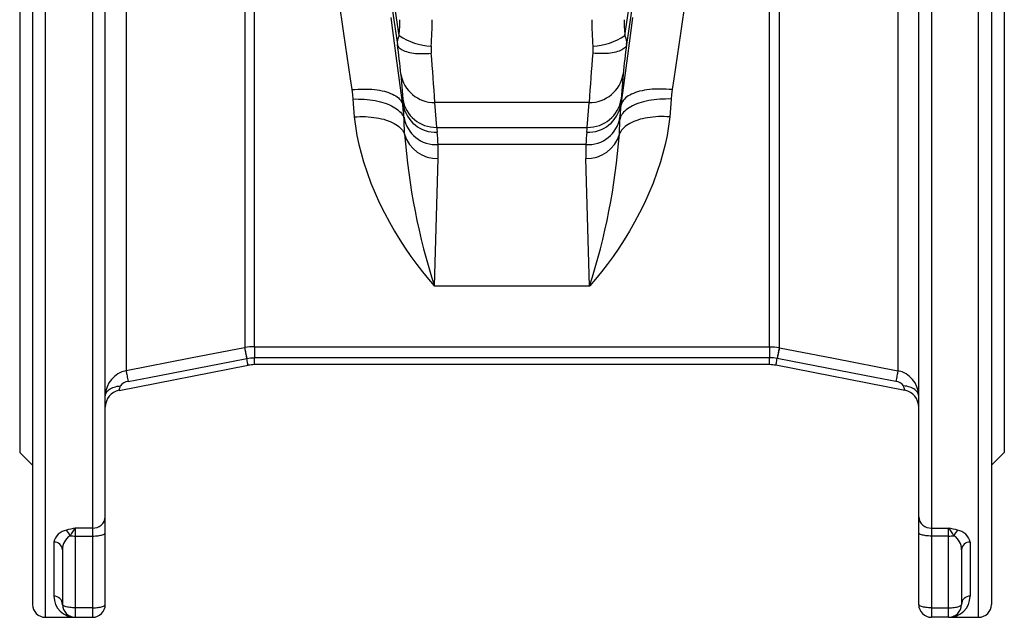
# Model space of a CAD drawing. Extents: x 57 to 953, y 73 to 1208.
# Tile 2 of 6: x 57 to 287, y 548 to 688. Entities that reach past the tile are written whole.
import ezdxf

# ---------------------------------------------------------------- set-up
doc = ezdxf.new("R2010")
doc.units = 0
doc.layers.get('0').update_dxf_attribs({"linetype": 'CONTINUOUS'})

msp = doc.modelspace()

# ---------------------------------------------------------------- linework, layer by layer
at = {"color": 8, "linetype": 'CONTINUOUS'}
for p, q in [((63.09, 548.03), (63.09, 888.03)), ((74.09, 888.03), (74.09, 568.87)), ((270.09, 888.03), (270.09, 568.87)), ((281.09, 548.03), (281.09, 888.03)), ((81.95, 830.46), (81.95, 605.6)), ((262.23, 830.46), (262.23, 605.6)), ((109.67, 825.06), (109.67, 611)), ((234.51, 825.06), (234.51, 611)), ((111.96, 611.22), (111.96, 811.16)), ((232.22, 611.22), (232.22, 811.16)), ((145.71, 683.89), (141.02, 715.65)), ((198.47, 683.89), (203.16, 715.65)), ((140.52, 714.25), (145.31, 681.79)), ((203.66, 714.25), (198.87, 681.79)), ((146.14, 674.88), (146.58, 669.06)), ((198.04, 674.88), (197.6, 669.06)), ((146.69, 667.68), (146.57, 667.67)), ((190.12, 668.27), (154.06, 668.27)), ((154.5, 662.44), (154.06, 668.27)), ((189.68, 662.44), (190.12, 668.27)), ((197.49, 667.68), (197.61, 667.67)), ((146.86, 664.83), (146.88, 664.18)), ((197.32, 664.83), (197.3, 664.18)), ((147, 660.84), (146.88, 664.18)), ((154.5, 662.44), (189.68, 662.44)), ((197.18, 660.84), (197.3, 664.18)), ((189.34, 658.45), (154.84, 658.45)), ((153.96, 625.37), (154.86, 655.17)), ((190.22, 625.37), (189.32, 655.17)), ((190.22, 625.37), (153.96, 625.37)), ((109.67, 611), (109.64, 610.99)), ((111.96, 611.22), (232.22, 611.22)), ((111.96, 611.22), (111.96, 608.65)), ((232.22, 611.22), (232.22, 608.65)), ((234.51, 611), (234.54, 610.99)), ((110.13, 608.47), (110.17, 608.48)), ((232.22, 608.65), (111.96, 608.65)), ((111.96, 607.03), (111.96, 608.65)), ((232.22, 607.03), (232.22, 608.65)), ((234.05, 608.47), (234.01, 608.48)), ((74.09, 568.87), (70.09, 568.87)), ((70.09, 567.01), (70.09, 568.87)), ((74.09, 568.87), (74.09, 567.01)), ((270.09, 568.87), (274.09, 568.87)), ((270.09, 568.87), (270.09, 567.01)), ((274.09, 567.01), (274.09, 568.87)), ((70.09, 567.01), (74.09, 567.01)), ((70.09, 550.26), (70.09, 567.01)), ((74.09, 567.01), (74.09, 550.26)), ((274.09, 567.01), (270.09, 567.01)), ((270.09, 567.01), (270.09, 550.26)), ((274.09, 550.26), (274.09, 567.01)), ((65.09, 565.58), (65.09, 552.97)), ((279.09, 565.58), (279.09, 552.97)), ((74.09, 550.26), (70.09, 550.26)), ((70.09, 548.03), (70.09, 550.26)), ((74.09, 550.26), (74.09, 548.03)), ((270.09, 550.26), (274.09, 550.26)), ((270.09, 550.26), (270.09, 548.03)), ((274.09, 548.03), (274.09, 550.26))]:
    msp.add_line(p, q, dxfattribs=at)
at = {"color": 7, "linetype": 'CONTINUOUS'}
for p, q in [((60.09, 885.03), (60.09, 551.03)), ((77.09, 571.5), (77.09, 885.03)), ((267.09, 571.5), (267.09, 885.03)), ((284.09, 885.03), (284.09, 551.03)), ((57.09, 849.53), (57.09, 586.53)), ((287.09, 849.53), (287.09, 586.53)), ((80.33, 601.03), (110.44, 606.89)), ((232.22, 607.03), (111.96, 607.03)), ((263.85, 601.03), (233.74, 606.89)), ((57.09, 586.53), (60.09, 583.53)), ((284.09, 583.53), (287.09, 586.53)), ((77.09, 567.79), (77.09, 571.5)), ((267.09, 567.79), (267.09, 571.5)), ((77.09, 551.03), (77.09, 567.79)), ((267.09, 551.03), (267.09, 567.79)), ((67.09, 563.79), (67.09, 551.03)), ((277.09, 563.79), (277.09, 551.03)), ((63.09, 548.03), (70.09, 548.03)), ((70.09, 548.03), (74.09, 548.03)), ((274.09, 548.03), (270.09, 548.03)), ((274.09, 548.03), (281.09, 548.03))]:
    msp.add_line(p, q, dxfattribs=at)
at = {"color": 8, "linetype": 'CONTINUOUS', "flags": 128}
for points in [[(131.93, 689.77), (132.34, 687.05), (132.74, 684.35), (133.14, 681.68), (133.53, 679.03), (133.92, 676.41), (134.31, 673.81), (134.68, 671.25)], [(146.57, 667.67), (146.19, 670.5), (145.81, 673.36), (145.43, 676.25), (145.04, 679.17), (144.64, 682.12), (144.24, 685.09), (143.83, 688.09)], [(197.61, 667.67), (197.99, 670.5), (198.37, 673.36), (198.75, 676.25), (199.14, 679.17), (199.54, 682.12), (199.94, 685.09), (200.35, 688.09)], [(212.25, 689.77), (211.85, 687.05), (211.44, 684.35), (211.04, 681.68), (210.65, 679.03), (210.26, 676.41), (209.87, 673.81), (209.5, 671.25)], [(145.31, 681.79), (145.37, 681.59), (145.46, 681.39), (145.59, 681.2), (145.75, 681.01), (145.95, 680.84), (146.19, 680.67), (146.45, 680.52), (146.75, 680.37), (147.08, 680.24), (147.43, 680.12), (147.82, 680.01), (148.23, 679.92), (148.66, 679.84), (149.11, 679.78), (149.58, 679.73), (150.07, 679.69), (150.58, 679.67), (151.09, 679.66), (151.62, 679.67), (152.15, 679.7), (152.69, 679.73), (153.23, 679.79)], [(153.23, 681.42), (153.2, 680.6), (153.23, 679.79)], [(198.87, 681.79), (198.81, 681.59), (198.72, 681.39), (198.59, 681.2), (198.43, 681.01), (198.23, 680.84), (197.99, 680.67), (197.73, 680.52), (197.43, 680.37), (197.1, 680.24), (196.75, 680.12), (196.36, 680.01), (195.95, 679.92), (195.52, 679.84), (195.07, 679.78), (194.6, 679.73), (194.11, 679.69), (193.6, 679.67), (193.09, 679.66), (192.56, 679.67), (192.03, 679.7), (191.49, 679.73), (190.95, 679.79)], [(190.95, 681.42), (190.98, 680.6), (190.95, 679.79)], [(134.68, 671.25), (135.37, 671.31), (136.05, 671.36), (136.73, 671.39), (137.4, 671.4), (138.06, 671.4), (138.71, 671.37), (139.35, 671.33), (139.97, 671.27), (140.58, 671.19), (141.16, 671.1), (141.73, 670.99), (142.27, 670.86), (142.78, 670.72), (143.27, 670.56), (143.73, 670.38), (144.16, 670.2), (144.56, 669.99), (144.93, 669.78), (145.26, 669.55), (145.56, 669.31), (145.82, 669.06), (146.04, 668.8), (146.23, 668.53), (146.38, 668.25), (146.49, 667.97), (146.57, 667.67)], [(134.68, 671.25), (134.82, 670.15), (134.9, 669.05)], [(209.5, 671.25), (208.81, 671.31), (208.13, 671.36), (207.45, 671.39), (206.78, 671.4), (206.12, 671.4), (205.47, 671.37), (204.83, 671.33), (204.21, 671.27), (203.6, 671.19), (203.02, 671.1), (202.46, 670.99), (201.91, 670.86), (201.4, 670.72), (200.91, 670.56), (200.45, 670.38), (200.02, 670.2), (199.62, 669.99), (199.25, 669.78), (198.92, 669.55), (198.62, 669.31), (198.36, 669.06), (198.14, 668.8), (197.95, 668.53), (197.8, 668.25), (197.69, 667.97), (197.61, 667.67)], [(209.5, 671.25), (209.36, 670.15), (209.28, 669.05)], [(134.9, 669.05), (135.58, 669.07), (136.25, 669.06), (136.93, 669.04), (137.59, 669), (138.25, 668.95), (138.9, 668.87), (139.53, 668.78), (140.15, 668.68), (140.76, 668.55), (141.34, 668.41), (141.9, 668.26), (142.44, 668.09), (142.96, 667.9), (143.45, 667.7), (143.91, 667.49), (144.35, 667.26), (144.75, 667.03), (145.12, 666.78), (145.46, 666.52), (145.76, 666.25), (146.03, 665.97), (146.27, 665.69), (146.47, 665.4), (146.63, 665.1), (146.75, 664.8), (146.83, 664.49), (146.88, 664.18)], [(134.9, 669.05), (135.03, 666.96), (135.23, 664.9)], [(146.88, 664.18), (146.76, 665.93), (146.57, 667.67)], [(209.28, 669.05), (208.6, 669.07), (207.93, 669.06), (207.25, 669.04), (206.59, 669), (205.93, 668.95), (205.28, 668.87), (204.65, 668.78), (204.03, 668.68), (203.42, 668.55), (202.84, 668.41), (202.28, 668.26), (201.74, 668.09), (201.22, 667.9), (200.73, 667.7), (200.27, 667.49), (199.83, 667.26), (199.43, 667.03), (199.06, 666.78), (198.72, 666.52), (198.42, 666.25), (198.15, 665.97), (197.91, 665.69), (197.71, 665.4), (197.55, 665.1), (197.43, 664.8), (197.35, 664.49), (197.3, 664.18)], [(197.3, 664.18), (197.42, 665.93), (197.61, 667.67)], [(209.28, 669.05), (209.15, 666.96), (208.95, 664.9)], [(135.23, 664.9), (135.9, 664.94), (136.56, 664.96), (137.22, 664.96), (137.88, 664.95), (138.53, 664.91), (139.16, 664.86), (139.79, 664.78), (140.4, 664.69), (140.99, 664.59), (141.57, 664.46), (142.12, 664.32), (142.66, 664.16), (143.17, 663.98), (143.66, 663.79), (144.12, 663.58), (144.55, 663.36), (144.95, 663.12), (145.33, 662.87), (145.67, 662.61), (145.98, 662.34), (146.25, 662.06), (146.5, 661.76), (146.7, 661.46), (146.87, 661.15), (147, 660.84)], [(135.23, 664.9), (135.51, 662.72), (135.88, 660.58), (136.33, 658.48), (136.84, 656.42), (137.42, 654.41), (138.24, 651.89), (139.15, 649.44), (140.13, 647.06), (141.16, 644.77), (142.28, 642.5), (143.44, 640.31), (144.65, 638.2), (145.89, 636.17), (147.16, 634.21), (148.49, 632.29), (149.83, 630.45), (151.19, 628.69), (152.56, 627), (153.93, 625.4), (153.96, 625.37)], [(208.95, 664.9), (208.67, 662.72), (208.3, 660.58), (207.85, 658.48), (207.34, 656.42), (206.76, 654.41), (205.94, 651.89), (205.03, 649.44), (204.05, 647.06), (203.02, 644.77), (201.9, 642.5), (200.74, 640.31), (199.53, 638.2), (198.29, 636.17), (197.02, 634.21), (195.69, 632.29), (194.35, 630.45), (192.99, 628.69), (191.62, 627), (190.25, 625.4), (190.22, 625.37)], [(208.95, 664.9), (208.29, 664.94), (207.62, 664.96), (206.96, 664.96), (206.3, 664.95), (205.65, 664.91), (205.02, 664.86), (204.39, 664.78), (203.78, 664.69), (203.19, 664.59), (202.61, 664.46), (202.06, 664.32), (201.52, 664.16), (201.01, 663.98), (200.52, 663.79), (200.06, 663.58), (199.63, 663.36), (199.23, 663.12), (198.85, 662.87), (198.51, 662.61), (198.2, 662.34), (197.93, 662.06), (197.69, 661.76), (197.48, 661.46), (197.31, 661.15), (197.18, 660.84)], [(109.64, 610.99), (97.02, 608.54), (81.95, 605.6)], [(109.64, 610.99), (109.65, 610.95), (109.66, 610.86), (109.69, 610.73), (109.72, 610.56), (109.76, 610.36), (109.81, 610.11), (109.86, 609.84), (109.92, 609.53), (109.99, 609.2), (110.06, 608.84), (110.13, 608.47)], [(111.96, 611.22), (110.79, 611.16), (109.67, 611)], [(232.22, 611.22), (233.39, 611.16), (234.51, 611)], [(234.54, 610.99), (234.53, 610.95), (234.52, 610.86), (234.49, 610.73), (234.46, 610.56), (234.42, 610.36), (234.37, 610.11), (234.32, 609.84), (234.26, 609.53), (234.19, 609.2), (234.12, 608.84), (234.05, 608.47)], [(234.54, 610.99), (247.16, 608.54), (262.23, 605.6)], [(82.44, 603.08), (87.34, 604.04), (106.98, 607.85), (110.13, 608.47)], [(110.44, 606.89), (110.43, 606.91), (110.42, 606.97), (110.4, 607.08), (110.37, 607.23), (110.33, 607.42), (110.29, 607.64), (110.24, 607.89), (110.19, 608.17), (110.13, 608.47)], [(110.17, 608.48), (111.04, 608.6), (111.96, 608.65)], [(234.01, 608.48), (233.14, 608.6), (232.22, 608.65)], [(233.74, 606.89), (233.75, 606.91), (233.76, 606.97), (233.78, 607.08), (233.81, 607.23), (233.85, 607.42), (233.89, 607.64), (233.94, 607.89), (233.99, 608.17), (234.05, 608.47)], [(261.74, 603.08), (256.84, 604.04), (237.2, 607.85), (234.05, 608.47)], [(81.95, 605.6), (81.95, 605.56), (81.97, 605.47), (82, 605.34), (82.03, 605.17), (82.07, 604.97), (82.12, 604.73), (82.17, 604.45), (82.23, 604.15), (82.29, 603.81), (82.36, 603.46), (82.44, 603.08)], [(262.23, 605.6), (262.23, 605.56), (262.21, 605.47), (262.18, 605.34), (262.15, 605.17), (262.11, 604.97), (262.06, 604.73), (262.01, 604.45), (261.95, 604.15), (261.89, 603.81), (261.82, 603.46), (261.74, 603.08)], [(77.09, 599.67), (77.11, 599.9), (77.16, 600.13), (77.26, 600.36), (77.39, 600.58), (77.55, 600.8), (77.75, 601), (77.98, 601.19), (78.23, 601.36), (78.52, 601.52), (78.83, 601.67), (79.16, 601.79), (79.5, 601.89), (79.87, 601.97), (80.24, 602.04), (80.62, 602.07)], [(80.33, 601.03), (80.33, 601.06), (80.35, 601.12), (80.38, 601.24), (80.43, 601.39), (80.48, 601.58), (80.55, 601.81), (80.62, 602.07)], [(267.09, 599.67), (267.07, 599.9), (267.02, 600.13), (266.92, 600.36), (266.79, 600.58), (266.63, 600.8), (266.43, 601), (266.2, 601.19), (265.95, 601.36), (265.66, 601.52), (265.35, 601.67), (265.02, 601.79), (264.68, 601.89), (264.31, 601.97), (263.94, 602.04), (263.56, 602.07)], [(263.85, 601.03), (263.85, 601.06), (263.83, 601.12), (263.8, 601.24), (263.75, 601.39), (263.7, 601.58), (263.63, 601.81), (263.56, 602.07)], [(74.09, 567.01), (74.43, 567.01), (74.76, 567.03), (75.08, 567.05), (75.39, 567.09), (75.69, 567.13), (75.96, 567.18), (76.21, 567.24), (76.44, 567.3), (76.63, 567.37), (76.79, 567.45), (76.92, 567.53), (77.01, 567.61), (77.07, 567.7), (77.09, 567.79)], [(270.09, 567.01), (269.75, 567.01), (269.42, 567.03), (269.1, 567.05), (268.79, 567.09), (268.49, 567.13), (268.22, 567.18), (267.97, 567.24), (267.74, 567.3), (267.55, 567.37), (267.39, 567.45), (267.26, 567.53), (267.17, 567.61), (267.11, 567.7), (267.09, 567.79)], [(70.09, 550.26), (69.75, 550.26), (69.42, 550.28), (69.1, 550.3), (68.79, 550.33), (68.49, 550.37), (68.22, 550.43), (67.97, 550.48), (67.74, 550.55), (67.55, 550.62), (67.39, 550.7), (67.26, 550.78), (67.17, 550.86), (67.11, 550.95), (67.09, 551.03)], [(74.09, 550.26), (74.43, 550.26), (74.76, 550.28), (75.08, 550.3), (75.39, 550.33), (75.69, 550.37), (75.96, 550.43), (76.21, 550.48), (76.44, 550.55), (76.63, 550.62), (76.79, 550.7), (76.92, 550.78), (77.01, 550.86), (77.07, 550.95), (77.09, 551.03)], [(270.09, 550.26), (269.75, 550.26), (269.42, 550.28), (269.1, 550.3), (268.79, 550.33), (268.49, 550.37), (268.22, 550.43), (267.97, 550.48), (267.74, 550.55), (267.55, 550.62), (267.39, 550.7), (267.26, 550.78), (267.17, 550.86), (267.11, 550.95), (267.09, 551.03)], [(274.09, 550.26), (274.43, 550.26), (274.76, 550.28), (275.08, 550.3), (275.39, 550.33), (275.69, 550.37), (275.96, 550.43), (276.21, 550.48), (276.44, 550.55), (276.63, 550.62), (276.79, 550.7), (276.92, 550.78), (277.01, 550.86), (277.07, 550.95), (277.09, 551.03)]]:
    msp.add_lwpolyline(points, dxfattribs=at)
at = {"color": 8, "linetype": 'CONTINUOUS'}
for centre, radius, start, end in [((114.25, 687.55), 31.67, 353.3556, 0.0627), ((65.37, 687.54), 88.07, 356.017, 0.0312), ((278.81, 687.54), 88.07, 179.9688, 183.983), ((229.93, 687.55), 31.67, 179.9373, 186.6444), ((149.15, 682.14), 3.86, 153.1206, 185.1868), ((153.74, 695.67), 14.26, 235.7328, 267.9432), ((190.44, 695.67), 14.26, 272.0568, 304.2672), ((195.03, 682.14), 3.86, 354.8132, 26.8794), ((-27.07, 657.55), 174.08, 5.7128, 8.0048), ((371.25, 657.55), 174.08, 171.9952, 174.2872), ((-326.76, 639.36), 481.69, 3.4408, 4.815), ((670.94, 639.36), 481.69, 175.185, 176.5592), ((153.91, 676.13), 7.87, 189.1563, 271.1182), ((190.27, 676.13), 7.87, 268.8818, 350.8437), ((223.28, 674.91), 76.92, 184.3621, 185.3896), ((154.34, 670.31), 7.87, 189.1563, 271.1182), ((154.32, 669.03), 7.74, 190.0519, 272.2031), ((92.07, 663), 54.82, 1.9086, 4.895), ((189.86, 669.03), 7.74, 267.7969, 349.9481), ((189.84, 670.31), 7.87, 268.8818, 350.8437), ((252.11, 663), 54.82, 175.105, 178.0914), ((120.9, 674.91), 76.92, 354.6104, 355.6379), ((154.31, 665.95), 7.53, 188.5904, 274.0947), ((189.87, 665.95), 7.53, 265.9053, 351.4096), ((207.95, 667.34), 53.67, 185.2304, 186.4595), ((136.23, 667.34), 53.67, 353.5405, 354.7696), ((154.55, 663.03), 7.86, 196.171, 272.2189), ((299.91, 672.38), 153.34, 184.319, 197.8558), ((111.76, 656.42), 43.13, 2.6891, 6.4892), ((189.63, 663.03), 7.86, 267.7811, 343.829), ((232.42, 656.42), 43.13, 173.5108, 177.3109), ((44.27, 672.38), 153.34, 342.1442, 355.681), ((106.77, 656.63), 48.11, 358.2662, 2.1663), ((237.41, 656.63), 48.11, 177.8337, 181.7338), ((-257.16, 537.23), 374.18, 10.9758, 11.3697), ((601.34, 537.23), 374.18, 168.6303, 169.0242), ((83.1, 599.71), 6.01, 101.1113, 178.3502), ((261.08, 599.71), 6.01, 1.4893, 78.885), ((82.57, 600.7), 2.38, 93.2046, 144.8378), ((261.61, 600.7), 2.38, 35.1622, 86.7954), ((74.26, 571.69), 2.83, 266.5099, 356.0208), ((269.92, 571.69), 2.83, 183.9792, 273.4901), ((68.53, 564.9), 3.51, 98.5516, 168.7396), ((76.68, 536.59), 32.95, 101.543, 105.2615), ((66.14, 566.25), 2.82, 17.0513, 48.5819), ((83.65, 558.06), 17.33, 141.4499, 148.6547), ((267.5, 536.59), 32.95, 74.7385, 78.457), ((260.53, 558.06), 17.33, 31.3453, 38.5501), ((278.04, 566.25), 2.82, 131.4181, 162.9487), ((275.65, 564.9), 3.51, 11.2604, 81.4484), ((70.87, 563.89), 3.78, 122.4022, 181.5046), ((70.07, 577.73), 10.72, 263.4323, 270.1141), ((274.11, 577.73), 10.72, 269.8859, 276.5677), ((273.31, 563.89), 3.78, 358.4954, 57.5978), ((65.2, 563.69), 1.9, 2.9895, 93.2422), ((278.98, 563.69), 1.9, 86.7578, 177.0105), ((70.06, 553), 4.97, 180.3545, 270.3155), ((65.12, 551.01), 1.97, 0.7778, 90.9124), ((274.12, 553), 4.97, 269.6845, 359.6455), ((279.06, 551.01), 1.97, 89.0876, 179.2222)]:
    msp.add_arc(centre, radius, start, end, dxfattribs=at)
at = {"color": 7, "linetype": 'CONTINUOUS'}
for centre, radius, start, end in [((111.96, 599.03), 8, 90, 101), ((232.22, 599.03), 8, 79, 90), ((81.09, 597.11), 4, 101, 180), ((263.09, 597.11), 4, 0, 79), ((63.09, 551.03), 3, 180, 270), ((70.09, 551.03), 3, 180, 270), ((74.09, 551.03), 3, 270, 0), ((270.09, 551.03), 3, 180, 270), ((274.09, 551.03), 3, 270, 0), ((281.09, 551.03), 3, 270, 0)]:
    msp.add_arc(centre, radius, start, end, dxfattribs=at)

doc.saveas('drawing.dxf')
